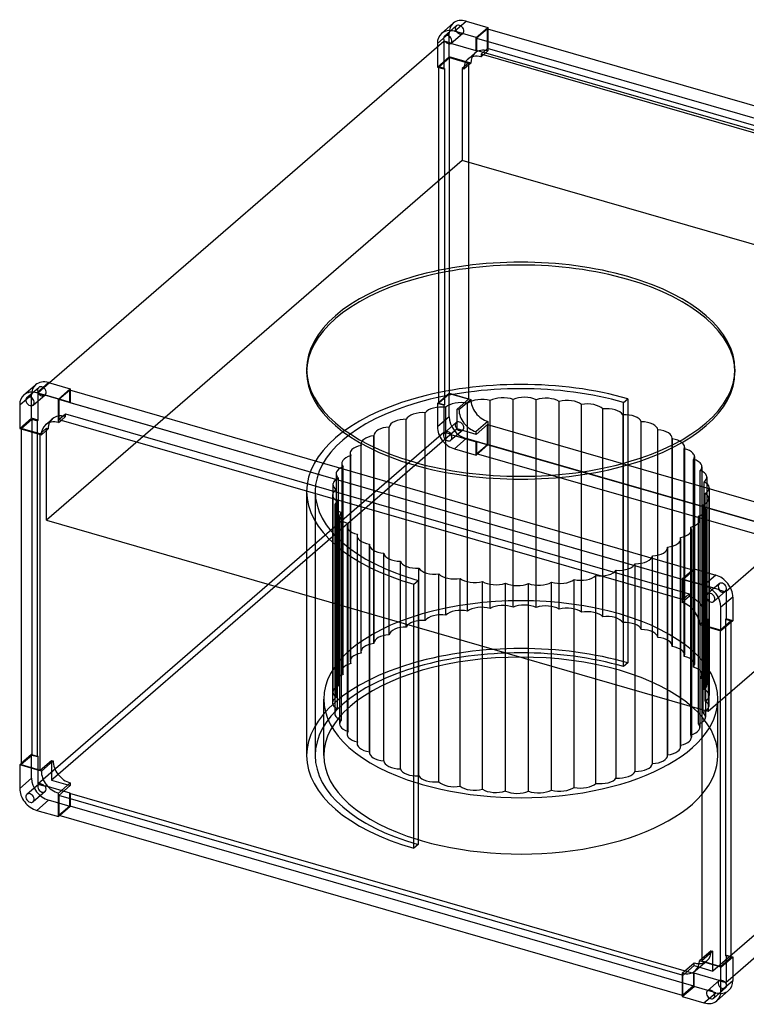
# Model space of a CAD drawing. Header units: millimetres. Extents: x -322 to 714, y -281 to 621.
# Tile 1 of 2: x -322 to 344, y -281 to 621. Entities that reach past the tile are written whole.
import ezdxf

# ---------------------------------------------------------------- set-up
doc = ezdxf.new("R2010")
doc.units = ezdxf.units.MM
doc.layers.add('HIDDEN', color=7, linetype='Continuous')
doc.layers.add('THICK', color=7, linetype='Continuous')

msp = doc.modelspace()

# ---------------------------------------------------------------- linework, layer by layer
at = {"layer": 'HIDDEN'}
for p, q in [((67.47, 606.25), (78.28, 615.61)), ((60.89, 599.54), (71.7, 608.9)), ((71.7, 587.25), (71.7, 608.9)), ((73.36, 599.45), (84.18, 608.81)), ((106.71, 594.75), (106.71, 612.94)), ((107.21, 612.8), (107.21, 592.68)), ((60.89, 595.97), (60.89, 577.89)), ((66.95, 601.22), (66.95, 576.14)), ((73.43, 599.51), (73.74, 599.78)), ((73.74, 599.78), (73.69, 599.79)), ((60.89, 577.89), (71.7, 587.25)), ((91.54, 581.53), (71.7, 587.25)), ((89.03, 585.25), (95.34, 590.72)), ((100.9, 589.72), (106.71, 594.75)), ((100.9, 587.21), (107.21, 592.68)), ((100.9, 589.72), (100.9, 587.21)), ((672.48, 424.72), (100.9, 589.72)), ((678.29, 429.75), (106.71, 594.75)), ((60.89, 577.89), (66.95, 576.14)), ((62.26, 578.07), (72.07, 586.57)), ((67.45, 576.57), (62.26, 578.07)), ((62.26, 269.76), (62.26, 578.07)), ((72.07, 586.57), (89.39, 581.57)), ((72.07, 278.26), (72.07, 586.57)), ((89.39, 581.57), (83.58, 576.53)), ((91.54, 581.53), (85.22, 576.06)), ((89.39, 581.57), (89.39, 273.26)), ((66.95, 576.14), (67.45, 576.57)), ((67.45, 576.57), (67.45, 268.26)), ((83.58, 576.53), (83.58, 492.18)), ((85.22, 576.06), (83.58, 576.53)), ((83.58, 492.18), (-297.3, 162.34)), ((689.8, 317.18), (83.58, 492.18)), ((308.92, -12.66), (689.8, 317.18)), ((-315.22, 274.83), (-304.4, 284.2)), ((-294.39, 288.28), (-304.92, 279.16)), ((-275.98, 270.23), (-275.98, 281.52)), ((-275.48, 281.38), (-275.48, 270.66)), ((-321.8, 268.12), (-310.98, 277.48)), ((-310.98, 255.83), (-310.98, 277.48)), ((-309.32, 268.03), (-298.51, 277.39)), ((-304.92, 254.08), (-304.92, 279.16)), ((-304.92, 279.16), (-304.33, 278.99)), ((-304.33, 278.99), (-304.78, 278.6)), ((-304.78, 278.6), (-299.03, 276.94)), ((-299.03, 276.94), (-298.58, 277.33)), ((-298.58, 277.33), (-275.48, 270.66)), ((71.7, 278.95), (60.89, 269.58)), ((72.07, 278.26), (62.26, 269.76)), ((71.7, 257.29), (71.7, 278.95)), ((71.7, 278.95), (91.54, 273.22)), ((89.39, 273.26), (72.07, 278.26)), ((79.08, 264.33), (89.39, 273.26)), ((80.72, 263.86), (91.54, 273.22)), ((109.21, 81.6), (109.21, 272.04)), ((130.3, 82.71), (130.3, 273.15)), ((151.51, 82.49), (151.51, 272.93)), ((172.49, 80.94), (172.49, 271.38)), ((231.57, 270.35), (235.5, 273.75)), ((235.5, 273.75), (235.5, 31.61)), ((-275.48, 270.66), (-275.98, 270.23)), ((-275.98, 270.23), (295.6, 105.23)), ((66.95, 267.83), (60.89, 269.58)), ((60.89, 269.58), (60.89, 247.93)), ((62.26, 269.76), (67.45, 268.26)), ((67.45, 268.26), (66.95, 267.83)), ((66.95, 267.83), (66.95, 242.75)), ((68.67, 75.49), (68.67, 265.93)), ((79.08, 246.15), (79.08, 264.33)), ((80.72, 263.86), (79.08, 264.33)), ((88.55, 79.18), (88.55, 269.62)), ((192.92, 78.09), (192.92, 268.53)), ((212.48, 73.98), (212.48, 264.42)), ((231.57, 28.21), (231.57, 270.35)), ((-321.8, 246.47), (-310.98, 255.83)), ((-320.43, 246.65), (-310.62, 255.15)), ((-304.92, 254.08), (-310.98, 255.83)), ((-310.62, 255.15), (-305.42, 253.65)), ((-310.62, 255.15), (-310.62, -53.15)), ((-305.42, 253.65), (-304.92, 254.08)), ((-305.42, -54.65), (-305.42, 253.65)), ((-298.16, 249.94), (-291.85, 255.4)), ((-285.79, 254.84), (-279.98, 259.87)), ((-283.61, 254.21), (-279.98, 257.36)), ((-279.98, 259.87), (291.6, 94.87)), ((-279.98, 257.36), (-279.98, 259.87)), ((32.46, 64.52), (32.46, 254.96)), ((49.88, 70.57), (49.88, 261.01)), ((71.7, 257.29), (60.89, 247.93)), ((107.21, 253.02), (96.4, 243.66)), ((107.21, 253.02), (107.21, 231.46)), ((230.85, 259.12), (230.85, 68.68)), ((-303.11, 241.65), (-320.43, 246.65)), ((-320.43, 246.65), (-320.43, 246.08)), ((-297.3, 246.69), (-303.11, 241.65)), ((-297.3, 246.69), (-295.65, 246.21)), ((-297.3, 244.79), (-297.3, 246.69)), ((79.08, 246.15), (-87.6, 101.8)), ((16.69, 57.42), (16.69, 247.86)), ((78.28, 251.88), (67.47, 242.52)), ((84.18, 245.08), (73.36, 235.72)), ((96.4, 241.15), (79.08, 246.15)), ((106.71, 250.08), (96.4, 241.15)), ((106.71, 250.08), (678.29, 85.08)), ((106.71, 231.89), (106.71, 250.08)), ((247.74, 62.26), (247.74, 252.7)), ((262.9, 54.84), (262.9, 245.28)), ((66.95, 242.75), (-304.92, -79.3)), ((-303.11, 241.08), (-303.11, 241.65)), ((2.83, 240.07), (2.83, 49.63)), ((2.83, 49.39), (2.83, 239.83)), ((66.95, 242.75), (67.54, 242.58)), ((67.54, 242.58), (67.99, 242.97)), ((67.99, 242.97), (73.74, 241.31)), ((73.74, 241.31), (73.29, 240.92)), ((73.29, 240.92), (96.4, 234.25)), ((87.29, 237.21), (76.48, 227.84)), ((107.21, 231.46), (87.29, 237.21)), ((96.4, 241.15), (96.4, 243.66)), ((276.07, 46.53), (276.07, 236.97)), ((276.11, 237.53), (276.11, 47.09)), ((-9.09, 232.21), (-9.09, 41.77)), ((-8.9, 40.56), (-8.9, 231)), ((76.48, 227.84), (96.4, 222.09)), ((96.4, 234.25), (96.9, 234.68)), ((96.4, 222.09), (96.4, 234.25)), ((107.21, 231.46), (96.4, 222.09)), ((96.9, 234.68), (96.9, 223.39)), ((96.9, 234.68), (668.48, 69.68)), ((96.9, 223.39), (106.71, 231.89)), ((678.29, 66.89), (106.71, 231.89)), ((287.06, 37.46), (287.06, 227.9)), ((287.37, 229.44), (287.37, 39)), ((-18.95, 223.68), (-18.95, 33.24)), ((-18.34, 31.06), (-18.34, 221.5)), ((668.48, 58.39), (96.9, 223.39)), ((295.69, 27.77), (295.69, 218.21)), ((296.5, 220.7), (296.5, 30.26)), ((-26.59, 214.59), (-26.59, 24.15)), ((-25.31, 21.04), (-25.31, 211.48)), ((301.82, 17.62), (301.82, 208.06)), ((303.37, 211.46), (303.37, 21.02)), ((-31.89, 205.09), (-31.89, 14.65)), ((-29.72, 10.67), (-29.72, 201.11)), ((307.88, 201.86), (307.88, 11.42)), ((-34.77, 195.34), (-34.77, 4.9)), ((-31.5, 0.1), (-31.5, 190.54)), ((305.36, 7.16), (305.36, 197.6)), ((309.94, 192.06), (309.94, 1.62)), ((-58.87, 188.77), (-58.87, 93.51)), ((-51.02, 188.77), (-51.02, -53.37)), ((-35.19, 185.48), (-35.19, -4.95)), ((306.25, -3.44), (306.25, 187)), ((309.52, 182.2), (309.52, -8.24)), ((-33.13, 175.68), (-33.13, -14.76)), ((-30.61, -10.5), (-30.61, 179.94)), ((304.47, -14), (304.47, 176.43)), ((306.64, 172.45), (306.64, -17.99)), ((-28.62, 166.08), (-28.62, -24.36)), ((-27.07, -20.95), (-27.07, 169.49)), ((300.06, -24.38), (300.06, 166.06)), ((301.34, 162.96), (301.34, -10.48)), ((-21.75, 156.84), (-21.75, -33.6)), ((-20.94, -31.11), (-20.94, 159.33)), ((293.09, -34.39), (293.09, 156.04)), ((293.7, 153.87), (293.7, -8.27)), ((-12.62, 148.11), (-12.62, -42.33)), ((-12.31, -40.79), (-12.31, 149.64)), ((283.65, -43.89), (283.65, 146.54)), ((283.84, 145.33), (283.84, -5.43)), ((-1.36, 140.01), (-1.36, -50.43)), ((-1.32, -49.87), (-1.32, 140.57)), ((271.92, -52.73), (271.92, 137.71)), ((271.92, 137.48), (271.92, -1.98)), ((11.85, -58.18), (11.85, 132.26)), ((258.06, 2.02), (258.06, 129.68)), ((27.01, -65.6), (27.01, 124.84)), ((43.9, 63.84), (43.9, 118.43)), ((242.29, 6.57), (242.29, 122.59)), ((296.1, 105.66), (296.1, 117.82)), ((62.27, 58.54), (62.27, 113.12)), ((81.83, 52.89), (81.83, 109.01)), ((206.08, 17.02), (206.08, 111.62)), ((224.87, 11.6), (224.87, 116.53)), ((285.79, 108.03), (295.6, 116.52)), ((295.6, 116.52), (294.85, 116.74)), ((295.6, 116.52), (295.6, 105.23)), ((39.25, 103.79), (43.17, 107.19)), ((39.25, 65.18), (39.25, 103.79)), ((43.17, 107.19), (43.17, 64.05)), ((102.26, 46.99), (102.26, 106.16)), ((123.24, 40.94), (123.24, 104.61)), ((144.45, 34.81), (144.45, 104.39)), ((165.54, 28.72), (165.54, 105.5)), ((186.2, 22.76), (186.2, 107.92)), ((285.79, 108.03), (285.29, 108.17)), ((285.79, 89.84), (285.79, 108.03)), ((295.6, 105.23), (296.1, 105.66)), ((296.1, 105.66), (319.21, 98.99)), ((319.14, 104.2), (308.32, 94.83)), ((329.44, 100.54), (325.55, 97.16)), ((291.6, 92.36), (285.29, 86.89)), ((291.6, 94.87), (285.79, 89.84)), ((291.6, 94.87), (291.6, 92.36)), ((325.03, 97.39), (314.22, 88.03)), ((319.21, 98.99), (318.76, 98.6)), ((318.76, 98.6), (324.51, 96.94)), ((324.51, 96.94), (324.96, 97.33)), ((324.96, 97.33), (325.55, 97.16)), ((325.55, 97.16), (325.55, 72.08)), ((285.29, 89.98), (285.79, 89.84)), ((300.96, 66.69), (307.28, 72.16)), ((303.11, 66.65), (308.92, 71.69)), ((303.11, 66.65), (303.11, 66.08)), ((320.43, 61.65), (303.11, 66.65)), ((307.28, 72.16), (308.92, 71.69)), ((308.92, 71.69), (308.92, -12.66)), ((685.3, 71.15), (313.42, -250.91)), ((330.24, 70.15), (320.43, 61.65)), ((325.55, 72.08), (325.05, 71.65)), ((325.05, 71.65), (325.05, -236.65)), ((325.05, 71.65), (330.24, 70.15)), ((331.61, 70.33), (325.55, 72.08)), ((330.24, 69.15), (330.24, 70.15)), ((320.43, 61.08), (320.43, 61.65)), ((235.5, 31.61), (231.57, 28.21)), ((-43.18, -53.37), (-43.18, -1.67)), ((317.93, -53.37), (317.93, -1.67)), ((303.11, -10.99), (308.92, -12.66)), ((-310.98, -52.47), (-320.43, -60.65)), ((-310.62, -53.15), (-320.43, -61.65)), ((-310.98, -52.47), (-304.92, -54.22)), ((-310.98, -74.12), (-310.98, -52.47)), ((-305.42, -54.65), (-310.62, -53.15)), ((-304.92, -54.22), (-305.42, -54.65)), ((-304.92, -79.3), (-304.92, -54.22)), ((-292.8, -57.72), (-292.8, -75.91)), ((-286.63, -70.57), (-292.8, -75.91)), ((-310.98, -74.12), (-321.8, -83.49)), ((-304.4, -79.53), (-315.22, -88.9)), ((-304.33, -79.47), (-304.92, -79.3)), ((-304.78, -79.86), (-304.33, -79.47)), ((-299.03, -81.52), (-304.78, -79.86)), ((-298.58, -81.13), (-299.03, -81.52)), ((-275.48, -87.8), (-298.58, -81.13)), ((-292.8, -75.91), (-275.48, -80.91)), ((-298.51, -86.34), (-309.32, -95.7)), ((-275.98, -88.23), (-275.48, -87.8)), ((295.6, -253.23), (-275.98, -88.23)), ((-275.98, -99.53), (-275.98, -88.23)), ((-275.48, -87.8), (-275.48, -99.96)), ((-295.39, -94.21), (-306.21, -103.57)), ((-275.48, -99.96), (-295.39, -94.21)), ((-285.79, -108.03), (-275.98, -99.53)), ((-275.48, -99.96), (-285.04, -108.24)), ((-275.98, -99.53), (295.6, -264.53)), ((311.78, -232.25), (303.11, -239.75)), ((313.42, -232.72), (303.11, -241.65)), ((311.78, -232.25), (313.42, -232.72)), ((313.42, -250.91), (313.42, -232.72)), ((296.1, -245.91), (296.1, -243.4)), ((297.16, -250.8), (307.97, -241.44)), ((325.05, -236.65), (325.55, -236.22)), ((330.24, -238.15), (325.05, -236.65)), ((325.55, -236.22), (325.55, -261.3)), ((325.55, -236.22), (330.24, -237.58)), ((285.79, -254.84), (296.1, -245.91)), ((296.1, -245.91), (313.42, -250.91)), ((285.79, -254.84), (285.29, -254.69)), ((285.79, -273.03), (285.79, -254.84)), ((296.1, -252.8), (295.6, -253.23)), ((295.6, -253.23), (295.6, -264.53)), ((296.1, -264.96), (296.1, -252.8)), ((319.21, -259.47), (296.1, -252.8)), ((308.32, -268.9), (319.14, -259.53)), ((318.76, -259.86), (319.21, -259.47)), ((324.51, -261.52), (318.76, -259.86)), ((324.96, -261.13), (324.51, -261.52)), ((325.55, -261.3), (324.96, -261.13)), ((331.61, -256.05), (325.55, -261.3)), ((285.29, -274.32), (296.1, -264.96)), ((295.6, -264.53), (285.79, -273.03)), ((316.02, -270.71), (296.1, -264.96)), ((305.21, -280.07), (316.02, -270.71)), ((314.22, -275.7), (325.03, -266.34)), ((285.29, -272.88), (285.79, -273.03))]:
    msp.add_line(p, q, dxfattribs=at)
for centre, major_axis, ratio, start_param, end_param in [((87.29, 604.4), (11.78, -13.61), 0.75, -3.141514, -2.427868), ((81.23, 612.21), (-2.95, 3.4), 0.75, 0.000079, 2.284521), ((81.23, 612.21), (-2.95, 3.4), 0.75, -0.857072, 0.000079), ((81.23, 612.21), (-2.95, 3.4), 0.75, -3.141514, -0.857072), ((81.23, 612.21), (-2.95, 3.4), 0.75, 2.284521, 3.141672), ((70.87, 603.24), (2.95, -3.4), 0.75, -1.68615, -0.857072), ((70.87, 603.24), (2.95, -3.4), 0.75, -0.857072, -0.027994), ((100.81, 571.65), (-11.78, 13.61), 0.75, -0.857072, 0.000087), ((107.13, 577.11), (-11.78, 13.61), 0.75, 0.000087, 0.71928), ((107.13, 577.11), (-11.78, 13.61), 0.75, -0.857072, 0.000087), ((100.81, 571.65), (-11.78, 13.61), 0.75, -0.862628, -0.857072), ((107.13, 577.11), (-11.78, 13.61), 0.75, -0.862628, -0.857072), ((100.81, 571.65), (-11.78, 13.61), 0.75, 0.000087, 0.71928), ((137.38, 298.2), (-196.25, 0), 0.5, -2.094395, -0.000001), ((137.38, 298.2), (-196.25, 0), 0.5, 3.141591, 4.18879), ((137.38, 188.77), (196.25, 0), 0.5, 1.047198, 3.141591), ((-295.39, 272.98), (11.78, -13.61), 0.75, -3.141514, -2.427868), ((-301.46, 280.8), (-2.95, 3.4), 0.75, 0.000038, 1.455442), ((-301.46, 280.8), (-2.95, 3.4), 0.75, -0.857072, 0.000038), ((-301.46, 280.8), (-2.95, 3.4), 0.75, 3.141593, 5.426113), ((137.38, 188.77), (-188.4, 0), 0.5, -2.094395, -0.000001), ((-301.91, 280.41), (-2.95, 3.4), 0.75, 1.455442, 2.284521), ((-301.91, 280.41), (-2.95, 3.4), 0.75, 2.284521, 3.113599), ((-301.46, 280.8), (-2.95, 3.4), 0.75, 3.113599, 3.141593), ((101.52, 265.2), (-15.7, 0), 0.5, -1.340413, -0.598722), ((107.13, 268.63), (-11.78, 13.61), 0.75, 0.708169, 2.284521), ((101.52, 265.2), (-15.7, 0), 0.5, -2.082103, -1.340413), ((120.96, 266.84), (-15.7, 0), 0.5, -1.466077, -0.724386), ((120.96, 266.84), (-15.7, 0), 0.5, -2.207767, -1.466077), ((140.66, 267.25), (-15.7, 0), 0.5, -1.59174, -0.85005), ((140.66, 267.25), (-15.7, 0), 0.5, -2.333431, -1.59174), ((160.31, 266.43), (-15.7, 0), 0.5, -1.717404, -0.975713), ((160.31, 266.43), (-15.7, 0), 0.5, -2.459095, -1.717404), ((179.6, 264.38), (-15.7, 0), 0.5, -1.843068, -1.101377), ((179.6, 264.38), (-15.7, 0), 0.5, -2.584758, -1.843068), ((64.64, 258.34), (-15.7, 0), 0.5, -1.089085, -0.347395), ((64.64, 258.34), (-15.7, 0), 0.5, -1.830776, -1.089085), ((82.65, 262.35), (-15.7, 0), 0.5, -1.214749, -0.473059), ((82.65, 262.35), (-15.7, 0), 0.5, -1.95644, -1.214749), ((96.31, 259.27), (11.78, -13.61), 0.75, -2.433424, -0.857072), ((198.21, 261.14), (-15.7, 0), 0.5, -1.968731, -1.227041), ((198.21, 261.14), (-15.7, 0), 0.5, -2.710422, -1.968731), ((215.88, 256.75), (-15.7, 0), 0.5, -2.094395, -1.352705), ((215.88, 256.75), (-15.7, 0), 0.5, -2.836086, -2.094395), ((-280.06, 241.8), (11.78, -13.61), 0.75, -3.141505, -2.827153), ((-280.06, 241.8), (11.78, -13.61), 0.75, 2.284521, 3.14168), ((-280.06, 241.8), (11.78, -13.61), 0.75, 2.278965, 2.284521), ((32.32, 247.11), (-15.7, 0), 0.5, -0.837758, -0.096067), ((32.32, 247.11), (-15.7, 0), 0.5, -1.579449, -0.837758), ((47.77, 253.23), (-15.7, 0), 0.5, -0.963422, -0.221731), ((47.77, 253.23), (-15.7, 0), 0.5, -1.705112, -0.963422), ((87.29, 252.79), (11.78, -13.61), 0.75, -2.427868, -0.857072), ((107.13, 268.63), (-11.78, 13.61), 0.75, 2.284521, 2.290076), ((232.3, 251.3), (-15.7, 0), 0.5, -2.220059, -1.478368), ((232.3, 251.3), (-15.7, 0), 0.5, -2.961749, -2.220059), ((18.53, 240.07), (-15.7, 0), 0.5, -0.712094, -0.000097), ((18.53, 240.07), (-15.7, 0), 0.5, -1.453785, -0.712094), ((76.48, 243.43), (-11.78, 13.61), 0.75, 0.713724, 2.284521), ((81.23, 248.48), (-2.95, 3.4), 0.75, 0.000079, 2.284521), ((81.23, 248.48), (-2.95, 3.4), 0.75, -0.857072, 0.000079), ((81.23, 248.48), (-2.95, 3.4), 0.75, -3.141514, -0.857072), ((81.23, 248.48), (-2.95, 3.4), 0.75, 2.284521, 3.141672), ((247.22, 244.86), (-15.7, 0), 0.5, -2.345723, -1.604032), ((247.22, 244.86), (-15.7, 0), 0.5, -3.087413, -2.345723), ((260.41, 237.53), (-15.7, 0), 0.5, -2.471386, -1.729696), ((6.61, 232.21), (-15.7, 0), 0.5, -0.586431, -0.000022), ((6.61, 232.21), (-15.7, 0), 0.5, -1.328121, -0.586431), ((18.53, 240.07), (-15.7, 0), 0.5, -0.000097, 0.029596), ((70.42, 239.12), (2.95, -3.4), 0.75, 3.141593, 5.426113), ((70.42, 239.12), (2.95, -3.4), 0.75, 3.113599, 3.141593), ((70.87, 239.51), (2.95, -3.4), 0.75, 2.284521, 3.113599), ((70.42, 239.12), (2.95, -3.4), 0.75, -0.857072, 0.000038), ((70.87, 239.51), (2.95, -3.4), 0.75, 1.455442, 2.284521), ((70.42, 239.12), (2.95, -3.4), 0.75, 0.000038, 1.455442), ((96.31, 259.27), (11.78, -13.61), 0.75, -0.857072, -0.851516), ((260.41, 237.53), (-15.7, 0), 0.5, -3.141535, -2.471386), ((260.41, 237.53), (-15.7, 0), 0.5, 3.070109, 3.14165), ((271.67, 229.44), (-15.7, 0), 0.5, -2.59705, -1.855359), ((-3.25, 223.68), (-15.7, 0), 0.5, -0.460767, 0.000008), ((-3.25, 223.68), (-15.7, 0), 0.5, -1.202458, -0.460767), ((6.61, 232.21), (-15.7, 0), 0.5, -0.000022, 0.15526), ((271.67, 229.44), (-15.7, 0), 0.5, -3.141537, -2.59705), ((271.67, 229.44), (-15.7, 0), 0.5, 2.944445, 3.141648), ((280.8, 220.7), (-15.7, 0), 0.5, -2.722714, -1.981023), ((-10.89, 214.59), (-15.7, 0), 0.5, -0.335103, 0.00005), ((-10.89, 214.59), (-15.7, 0), 0.5, -1.076794, -0.335103), ((-3.25, 223.68), (-15.7, 0), 0.5, 0.000008, 0.280924), ((280.8, 220.7), (-15.7, 0), 0.5, -3.141541, -2.722714), ((280.8, 220.7), (-15.7, 0), 0.5, 2.818781, 3.141644), ((287.67, 211.46), (-15.7, 0), 0.5, -2.848377, -2.106687), ((-16.19, 205.09), (-15.7, 0), 0.5, -0.95113, -0.20944), ((-10.89, 214.59), (-15.7, 0), 0.5, 0.00005, 0.406587), ((287.67, 211.46), (-15.7, 0), 0.5, 2.693117, 3.141635), ((292.18, 201.86), (-15.7, 0), 0.5, -2.974041, -2.23235), ((287.67, 211.46), (-15.7, 0), 0.5, -3.141551, -2.848377), ((-19.07, 195.34), (-15.7, 0), 0.5, -0.825466, -0.083776), ((-16.19, 205.09), (-15.7, 0), 0.5, -0.20944, 0.000089), ((-16.19, 205.09), (-15.7, 0), 0.5, 0.000089, 0.532251), ((292.18, 201.86), (-15.7, 0), 0.5, 2.567454, 3.141547), ((292.18, 201.86), (-15.7, 0), 0.5, 3.141547, 3.309144), ((-19.49, 185.48), (-15.7, 0), 0.5, -0.699803, -0.000102), ((-19.07, 195.34), (-15.7, 0), 0.5, -0.083776, 0.000025), ((-19.07, 195.34), (-15.7, 0), 0.5, 0.000025, 0.657915), ((294.24, 192.06), (-15.7, 0), 0.5, -3.099705, -2.358014), ((294.24, 192.06), (-15.7, 0), 0.5, 2.44179, 3.141491), ((294.24, 192.06), (-15.7, 0), 0.5, 3.141491, 3.183481), ((137.38, 188.77), (196.25, 0), 0.5, 3.141591, 4.18879), ((137.38, 188.77), (-188.4, 0), 0.5, -0.000001, 1.047198), ((-19.49, 185.48), (-15.7, 0), 0.5, -0.000102, 0.041888), ((-19.49, 185.48), (-15.7, 0), 0.5, 0.041888, 0.783578), ((293.82, 182.2), (-15.7, 0), 0.5, 2.316126, 3.057817), ((293.82, 182.2), (-15.7, 0), 0.5, -3.141567, -2.483678), ((293.82, 182.2), (-15.7, 0), 0.5, 3.057817, 3.141618), ((-17.43, 175.68), (-15.7, 0), 0.5, -0.574139, -0.000046), ((-17.43, 175.68), (-15.7, 0), 0.5, -0.000046, 0.167552), ((-17.43, 175.68), (-15.7, 0), 0.5, 0.167552, 0.909242), ((290.94, 172.45), (-15.7, 0), 0.5, -3.141504, -2.609342), ((290.94, 172.45), (-15.7, 0), 0.5, 2.932153, 3.141682), ((-12.92, 166.08), (-15.7, 0), 0.5, -0.448475, 0.000042), ((-12.92, 166.08), (-15.7, 0), 0.5, 0.000042, 0.293215), ((-12.92, 166.08), (-15.7, 0), 0.5, 0.293215, 1.034906), ((290.94, 172.45), (-15.7, 0), 0.5, 2.190463, 2.932153), ((285.64, 162.96), (-15.7, 0), 0.5, -3.141542, -2.735005), ((285.64, 162.96), (-15.7, 0), 0.5, 2.806489, 3.141643), ((-6.05, 156.84), (-15.7, 0), 0.5, -0.322812, 0.000051), ((-6.05, 156.84), (-15.7, 0), 0.5, 0.000051, 0.418879), ((-6.05, 156.84), (-15.7, 0), 0.5, 0.418879, 1.16057), ((278, 153.87), (-15.7, 0), 0.5, 2.680826, 3.141601), ((285.64, 162.96), (-15.7, 0), 0.5, 2.064799, 2.806489), ((278, 153.87), (-15.7, 0), 0.5, -3.141585, -2.860669), ((3.08, 148.11), (-15.7, 0), 0.5, -0.197148, 0.000055), ((3.08, 148.11), (-15.7, 0), 0.5, 0.000055, 0.544543), ((268.14, 145.33), (-15.7, 0), 0.5, 2.555162, 3.141571), ((278, 153.87), (-15.7, 0), 0.5, 1.939135, 2.680826), ((268.14, 145.33), (-15.7, 0), 0.5, 3.141571, 3.296853), ((3.08, 148.11), (-15.7, 0), 0.5, 0.544543, 1.286233), ((14.34, 140.01), (-15.7, 0), 0.5, -0.071484, 0.000058), ((14.34, 140.01), (-15.7, 0), 0.5, 0.000058, 0.670206), ((256.22, 137.48), (-15.7, 0), 0.5, 2.429498, 3.141495), ((268.14, 145.33), (-15.7, 0), 0.5, 1.813471, 2.555162), ((256.22, 137.48), (-15.7, 0), 0.5, 3.141495, 3.171189), ((14.34, 140.01), (-15.7, 0), 0.5, 0.670206, 1.411897), ((27.53, 132.69), (-15.7, 0), 0.5, 0.05418, 0.79587), ((27.53, 132.69), (-15.7, 0), 0.5, 0.79587, 1.537561), ((242.43, 130.44), (-15.7, 0), 0.5, 2.303835, 3.045525), ((256.22, 137.48), (-15.7, 0), 0.5, 1.687808, 2.429498), ((42.45, 126.24), (-15.7, 0), 0.5, 0.179843, 0.921534), ((42.45, 126.24), (-15.7, 0), 0.5, 0.921534, 1.663224), ((58.88, 120.79), (-15.7, 0), 0.5, 0.305507, 1.047198), ((226.98, 124.31), (-15.7, 0), 0.5, 1.43648, 2.178171), ((226.98, 124.31), (-15.7, 0), 0.5, 2.178171, 2.919861), ((242.43, 130.44), (-15.7, 0), 0.5, 1.562144, 2.303835), ((58.88, 120.79), (-15.7, 0), 0.5, 1.047198, 1.788888), ((76.54, 116.41), (-15.7, 0), 0.5, 0.431171, 1.172861), ((76.54, 116.41), (-15.7, 0), 0.5, 1.172861, 1.914552), ((95.15, 113.16), (-15.7, 0), 0.5, 0.556834, 1.298525), ((192.1, 115.2), (-15.7, 0), 0.5, 1.926843, 2.668534), ((210.11, 119.2), (-15.7, 0), 0.5, 1.310817, 2.052507), ((210.11, 119.2), (-15.7, 0), 0.5, 2.052507, 2.794198), ((95.15, 113.16), (-15.7, 0), 0.5, 1.298525, 2.040216), ((114.44, 111.11), (-15.7, 0), 0.5, 0.682498, 1.424189), ((114.44, 111.11), (-15.7, 0), 0.5, 1.424189, 2.165879), ((134.09, 110.29), (-15.7, 0), 0.5, 0.808162, 1.549852), ((134.09, 110.29), (-15.7, 0), 0.5, 1.549852, 2.291543), ((153.79, 110.7), (-15.7, 0), 0.5, 0.933825, 1.675516), ((153.79, 110.7), (-15.7, 0), 0.5, 1.675516, 2.417207), ((173.23, 112.35), (-15.7, 0), 0.5, 1.059489, 1.80118), ((173.23, 112.35), (-15.7, 0), 0.5, 1.80118, 2.54287), ((192.1, 115.2), (-15.7, 0), 0.5, 1.185153, 1.926843), ((322.08, 100.8), (-2.95, 3.4), 0.75, 0.000038, 1.455442), ((322.08, 100.8), (-2.95, 3.4), 0.75, -0.857072, 0.000038), ((322.08, 100.8), (-2.95, 3.4), 0.75, 3.141593, 5.426113), ((137.38, -1.67), (180.55, 0), 0.5, 1.047198, 3.141591), ((291.69, 76.75), (11.78, -13.61), 0.75, 2.284521, 2.290076), ((291.69, 76.75), (11.78, -13.61), 0.75, 0.708169, 2.284521), ((321.63, 100.41), (-2.95, 3.4), 0.75, 1.455442, 2.284521), ((321.63, 100.41), (-2.95, 3.4), 0.75, 2.284521, 3.113599), ((322.08, 100.8), (-2.95, 3.4), 0.75, 3.113599, 3.141593), ((101.52, 74.76), (15.7, 0), 0.5, 1.80118, 2.54287), ((101.52, 74.76), (15.7, 0), 0.5, 1.059489, 1.80118), ((120.96, 76.4), (15.7, 0), 0.5, 1.675516, 2.417207), ((120.96, 76.4), (15.7, 0), 0.5, 0.933825, 1.675516), ((140.66, 76.82), (15.7, 0), 0.5, 1.549852, 2.291543), ((140.66, 76.82), (15.7, 0), 0.5, 0.808162, 1.549852), ((160.31, 75.99), (15.7, 0), 0.5, 1.424189, 2.165879), ((160.31, 75.99), (15.7, 0), 0.5, 0.682498, 1.424189), ((179.6, 73.94), (15.7, 0), 0.5, 1.298525, 2.040216), ((179.6, 73.94), (15.7, 0), 0.5, 0.556834, 1.298525), ((64.64, 67.9), (15.7, 0), 0.5, 2.052507, 2.794198), ((64.64, 67.9), (15.7, 0), 0.5, 1.310817, 2.052507), ((82.65, 71.91), (15.7, 0), 0.5, 1.926843, 2.668534), ((82.65, 71.91), (15.7, 0), 0.5, 1.185153, 1.926843), ((198.21, 70.7), (15.7, 0), 0.5, 1.172861, 1.914552), ((198.21, 70.7), (15.7, 0), 0.5, 0.431171, 1.172861), ((215.88, 66.32), (15.7, 0), 0.5, 1.047198, 1.788888), ((215.88, 66.32), (15.7, 0), 0.5, 0.305507, 1.047198), ((137.38, -1.67), (180.55, 0), 0.5, -0.000001, 1.047198), ((32.32, 56.67), (15.7, 0), 0.5, 1.562144, 2.303835), ((47.77, 62.79), (15.7, 0), 0.5, 2.178171, 2.919861), ((47.77, 62.79), (15.7, 0), 0.5, 1.43648, 2.178171), ((232.3, 60.86), (15.7, 0), 0.5, 0.921534, 1.663224), ((232.3, 60.86), (15.7, 0), 0.5, 0.179843, 0.921534), ((18.53, 49.63), (15.7, 0), 0.5, 2.429498, 3.141495), ((18.53, 49.63), (15.7, 0), 0.5, 1.687808, 2.429498), ((32.32, 56.67), (15.7, 0), 0.5, 2.303835, 3.045525), ((247.22, 54.42), (15.7, 0), 0.5, 0.79587, 1.537561), ((247.22, 54.42), (15.7, 0), 0.5, 0.05418, 0.79587), ((260.41, 47.09), (15.7, 0), 0.5, 0.670206, 1.411897), ((137.38, -53.37), (-196.25, 0), 0.5, -2.094395, -0.000001), ((6.61, 41.77), (15.7, 0), 0.5, 2.555162, 3.141571), ((6.61, 41.77), (15.7, 0), 0.5, 1.813471, 2.555162), ((18.53, 49.63), (15.7, 0), 0.5, 3.141495, 3.171189), ((260.41, 47.09), (15.7, 0), 0.5, 0.000058, 0.670206), ((260.41, 47.09), (15.7, 0), 0.5, -0.071484, 0.000058), ((271.67, 39), (15.7, 0), 0.5, 0.544543, 1.286233), ((137.38, -53.37), (188.4, 0), 0.5, 1.047198, 3.141591), ((137.38, -53.37), (-180.55, 0), 0.5, -2.094395, -0.000001), ((-3.25, 33.24), (15.7, 0), 0.5, 2.680826, 3.141601), ((-3.25, 33.24), (15.7, 0), 0.5, 1.939135, 2.680826), ((6.61, 41.77), (15.7, 0), 0.5, 3.141571, 3.296853), ((271.67, 39), (15.7, 0), 0.5, 0.000055, 0.544543), ((271.67, 39), (15.7, 0), 0.5, -0.197148, 0.000055), ((280.8, 30.26), (15.7, 0), 0.5, 0.418879, 1.16057), ((-10.89, 24.15), (15.7, 0), 0.5, 2.064799, 2.806489), ((-3.25, 33.24), (15.7, 0), 0.5, -3.141585, -2.860669), ((280.8, 30.26), (15.7, 0), 0.5, 0.000051, 0.418879), ((280.8, 30.26), (15.7, 0), 0.5, -0.322812, 0.000051), ((287.67, 21.02), (15.7, 0), 0.5, 0.293215, 1.034906), ((-16.19, 14.65), (15.7, 0), 0.5, 2.190463, 2.932153), ((-10.89, 24.15), (15.7, 0), 0.5, 2.806489, 3.141643), ((-10.89, 24.15), (15.7, 0), 0.5, -3.141542, -2.735005), ((137.38, -53.37), (-180.55, 0), 0.5, 3.141591, 4.18879), ((287.67, 21.02), (15.7, 0), 0.5, -0.448475, 0.000042), ((287.67, 21.02), (15.7, 0), 0.5, 0.000042, 0.293215), ((-19.07, 4.9), (15.7, 0), 0.5, 2.316126, 3.057817), ((-16.19, 14.65), (15.7, 0), 0.5, 2.932153, 3.141682), ((-16.19, 14.65), (15.7, 0), 0.5, -3.141504, -2.609342), ((292.18, 11.42), (15.7, 0), 0.5, 0.167552, 0.909242), ((292.18, 11.42), (15.7, 0), 0.5, -0.574139, -0.000046), ((292.18, 11.42), (15.7, 0), 0.5, -0.000046, 0.167552), ((-19.49, -4.95), (15.7, 0), 0.5, 2.44179, 3.141491), ((-19.07, 4.9), (15.7, 0), 0.5, 3.057817, 3.141618), ((-19.07, 4.9), (15.7, 0), 0.5, -3.141567, -2.483678), ((294.24, 1.62), (15.7, 0), 0.5, 0.041888, 0.783578), ((294.24, 1.62), (15.7, 0), 0.5, -0.699803, -0.000102), ((294.24, 1.62), (15.7, 0), 0.5, -0.000102, 0.041888), ((137.38, -1.67), (180.55, 0), 0.5, 3.141591, 4.163501), ((-19.49, -4.95), (15.7, 0), 0.5, 3.141491, 3.183481), ((-19.49, -4.95), (15.7, 0), 0.5, -3.099705, -2.358014), ((137.38, -1.67), (180.55, 0), 0.5, -0.407942, -0.000001), ((293.82, -8.24), (15.7, 0), 0.5, -0.825466, -0.083776), ((293.82, -8.24), (15.7, 0), 0.5, 0.000025, 0.657915), ((293.82, -8.24), (15.7, 0), 0.5, -0.083776, 0.000025), ((-17.43, -14.76), (15.7, 0), 0.5, 2.567454, 3.141547), ((-17.43, -14.76), (15.7, 0), 0.5, 3.141547, 3.309144), ((-17.43, -14.76), (15.7, 0), 0.5, -2.974041, -2.23235), ((290.94, -17.99), (15.7, 0), 0.5, 0.000089, 0.532251), ((290.94, -17.99), (15.7, 0), 0.5, -0.20944, 0.000089), ((-12.92, -24.36), (15.7, 0), 0.5, 2.693117, 3.141635), ((-12.92, -24.36), (15.7, 0), 0.5, -3.141551, -2.848377), ((-12.92, -24.36), (15.7, 0), 0.5, -2.848377, -2.106687), ((290.94, -17.99), (15.7, 0), 0.5, -0.95113, -0.846929), ((285.64, -27.48), (15.7, 0), 0.5, 0.00005, 0.406587), ((290.94, -17.99), (15.7, 0), 0.5, -0.684363, -0.20944), ((-6.05, -33.6), (15.7, 0), 0.5, 2.818781, 3.141644), ((-6.05, -33.6), (15.7, 0), 0.5, -3.141541, -2.722714), ((285.64, -27.48), (15.7, 0), 0.5, -1.076794, -1.031708), ((278, -36.57), (15.7, 0), 0.5, 0.000008, 0.280924), ((-6.05, -33.6), (15.7, 0), 0.5, -2.722714, -1.981023), ((3.08, -42.33), (15.7, 0), 0.5, 2.944445, 3.141648), ((3.08, -42.33), (15.7, 0), 0.5, -3.141537, -2.59705), ((278, -36.57), (15.7, 0), 0.5, -1.202458, -1.189531), ((268.14, -45.11), (15.7, 0), 0.5, -0.000022, 0.15526), ((137.38, -53.37), (188.4, 0), 0.5, 3.141591, 4.18879), ((137.38, -53.37), (-180.55, 0), 0.5, -0.000001, 1.021908), ((3.08, -42.33), (15.7, 0), 0.5, -2.59705, -1.855359), ((14.34, -50.43), (15.7, 0), 0.5, 3.070109, 3.14165), ((14.34, -50.43), (15.7, 0), 0.5, -3.141535, -2.471386), ((256.22, -52.96), (15.7, 0), 0.5, -0.000097, 0.029596), ((268.14, -45.11), (15.7, 0), 0.5, -1.328121, -1.32767), ((137.38, -53.37), (-180.55, 0), 0.5, 2.73365, 3.141591), ((14.34, -50.43), (15.7, 0), 0.5, -2.471386, -1.729696), ((27.53, -57.75), (15.7, 0), 0.5, -3.087413, -2.345723), ((27.53, -57.75), (15.7, 0), 0.5, -2.345723, -1.604032), ((42.45, -64.19), (15.7, 0), 0.5, -2.961749, -2.220059), ((42.45, -64.19), (15.7, 0), 0.5, -2.220059, -1.524789), ((-295.39, -78.62), (11.78, -13.61), 0.75, -2.427868, -0.857072), ((-301.46, -82.93), (-2.95, 3.4), 0.75, 0, 2.284521), ((-301.91, -83.32), (-2.95, 3.4), 0.75, -0.857072, -0.027994), ((-301.46, -82.93), (-2.95, 3.4), 0.75, -0.027994, 0), ((-301.91, -83.32), (-2.95, 3.4), 0.75, -1.68615, -0.857072), ((-301.46, -82.93), (-2.95, 3.4), 0.75, -3.141554, -1.68615), ((-301.46, -82.93), (-2.95, 3.4), 0.75, 2.284521, 3.141631), ((296.19, -227.83), (-11.78, 13.61), 0.75, -3.141505, -2.422313), ((296.19, -227.83), (-11.78, 13.61), 0.75, 2.583272, 3.14168), ((322.08, -262.93), (-2.95, 3.4), 0.75, 0, 2.284521), ((321.63, -263.32), (-2.95, 3.4), 0.75, -0.857072, -0.027994), ((322.08, -262.93), (-2.95, 3.4), 0.75, -0.027994, 0), ((321.63, -263.32), (-2.95, 3.4), 0.75, -1.68615, -0.857072), ((322.08, -262.93), (-2.95, 3.4), 0.75, -3.141554, -1.68615), ((316.02, -255.12), (11.78, -13.61), 0.75, -0.857072, 0.000079), ((322.08, -262.93), (-2.95, 3.4), 0.75, 2.284521, 3.141631)]:
    msp.add_ellipse(centre, major_axis=major_axis, ratio=ratio, start_param=start_param, end_param=end_param, dxfattribs=at)
at = {"layer": 'THICK'}
for p, q in [((64.7, 608.64), (75.51, 618.01)), ((76.48, 610.63), (87.29, 619.99)), ((87.29, 619.99), (107.21, 614.24)), ((96.4, 604.88), (107.21, 614.24)), ((107.21, 614.24), (107.21, 612.8)), ((96.4, 604.88), (76.48, 610.63)), ((96.4, 592.72), (96.4, 604.88)), ((106.71, 612.94), (96.9, 604.44)), ((106.71, 612.94), (495.17, 500.8)), ((66.95, 601.22), (-294.39, 288.28)), ((60.89, 599.54), (60.89, 595.97)), ((67.54, 601.05), (66.95, 601.22)), ((67.99, 601.44), (67.54, 601.05)), ((73.69, 599.79), (67.99, 601.44)), ((73.29, 599.39), (73.43, 599.51)), ((96.4, 592.72), (73.29, 599.39)), ((96.9, 604.44), (96.9, 593.15)), ((96.9, 604.44), (485.35, 492.31)), ((96.9, 593.15), (96.4, 592.72)), ((475.57, 483.84), (96.9, 593.15)), ((697.42, 419.22), (329.44, 100.54)), ((-58.87, 300.8), (-58.87, 298.2)), ((333.62, 300.8), (333.62, 298.2)), ((-317.99, 277.23), (-307.18, 286.59)), ((-306.21, 279.21), (-295.39, 288.57)), ((-295.39, 288.57), (-275.48, 282.82)), ((-286.29, 273.46), (-275.48, 282.82)), ((-275.98, 281.52), (-285.79, 273.03)), ((294.85, 116.74), (-275.98, 281.52)), ((-275.48, 282.82), (-275.48, 281.38)), ((-286.29, 273.46), (-306.21, 279.21)), ((-286.29, 251.89), (-286.29, 273.46)), ((-285.79, 273.03), (-285.79, 254.84)), ((285.29, 108.17), (-285.79, 273.03)), ((-321.8, 268.12), (-321.8, 246.47)), ((-286.29, 251.89), (-283.61, 254.21)), ((-285.79, 254.84), (285.29, 89.98)), ((-321.8, 246.47), (-301.96, 240.74)), ((-320.43, 246.08), (-320.43, -61.65)), ((-295.65, 246.21), (-301.96, 240.74)), ((-297.3, 162.34), (-297.3, 244.79)), ((-303.11, -66.65), (-303.11, 241.08)), ((-297.3, 162.34), (303.11, -10.99)), ((296.1, 117.82), (285.29, 108.46)), ((296.1, 117.82), (316.02, 112.07)), ((285.29, 108.46), (285.29, 86.89)), ((305.21, 102.71), (285.29, 108.46)), ((316.02, 112.07), (305.21, 102.71)), ((-87.6, 101.8), (-286.63, -70.57)), ((-58.87, 93.51), (-58.87, -53.37)), ((331.61, 91.98), (320.8, 82.62)), ((331.61, 91.98), (331.61, 70.33)), ((320.8, 60.97), (320.8, 82.62)), ((39.25, -138.35), (39.25, 65.18)), ((43.17, 64.05), (43.17, -134.95)), ((43.9, -72.01), (43.9, 63.84)), ((300.96, 66.69), (320.8, 60.97)), ((303.11, 66.08), (303.11, -241.65)), ((331.61, 70.33), (320.8, 60.97)), ((330.24, -238.15), (330.24, 69.15)), ((62.27, -77.31), (62.27, 58.54)), ((320.43, -246.65), (320.43, 61.08)), ((697.42, 60.75), (331.61, -256.05)), ((81.83, -81.42), (81.83, 52.89)), ((102.26, -84.28), (102.26, 46.99)), ((123.24, -85.83), (123.24, 40.94)), ((144.45, -86.05), (144.45, 34.81)), ((165.54, -84.94), (165.54, 28.72)), ((186.2, -82.52), (186.2, 22.76)), ((206.08, -78.82), (206.08, 17.02)), ((224.87, -73.91), (224.87, 11.6)), ((242.29, -67.85), (242.29, 6.57)), ((258.06, -60.76), (258.06, 2.02)), ((271.92, -1.98), (271.92, -52.96)), ((283.84, -5.43), (283.84, -45.11)), ((293.7, -8.27), (293.7, -36.57)), ((301.34, -10.48), (301.34, -27.48)), ((-320.43, -60.65), (-321.8, -61.84)), ((-301.96, -67.56), (-321.8, -61.84)), ((-321.8, -61.84), (-321.8, -83.49)), ((-320.43, -61.65), (-303.11, -66.65)), ((-303.11, -66.65), (-292.8, -57.72)), ((-301.96, -67.56), (-291.15, -58.2)), ((-292.8, -57.72), (-291.15, -58.2)), ((-275.48, -78.4), (-286.29, -87.76)), ((-275.48, -80.91), (-285.79, -89.84)), ((-275.48, -78.4), (-275.48, -80.91)), ((-286.29, -109.32), (-286.29, -87.76)), ((285.29, -254.69), (-285.79, -89.84)), ((-285.79, -89.84), (-285.79, -108.03)), ((-306.21, -103.57), (-286.29, -109.32)), ((-285.04, -108.24), (-286.29, -109.32)), ((-285.79, -108.03), (285.29, -272.88)), ((43.17, -134.95), (39.25, -138.35)), ((285.29, -252.76), (296.1, -243.4)), ((303.11, -239.75), (300.96, -241.61)), ((320.8, -247.34), (300.96, -241.61)), ((303.11, -241.65), (320.43, -246.65)), ((320.43, -246.65), (330.24, -238.15)), ((320.8, -247.34), (331.61, -237.97)), ((330.24, -237.58), (331.61, -237.97)), ((331.61, -237.97), (331.61, -259.62)), ((320.8, -268.99), (320.8, -247.34)), ((285.29, -252.76), (285.29, -274.32)), ((320.8, -268.99), (331.61, -259.62)), ((316.99, -278.09), (327.8, -268.73)), ((285.29, -274.32), (305.21, -280.07))]:
    msp.add_line(p, q, dxfattribs=at)
for centre, major_axis, ratio, start_param, end_param in [((87.29, 604.4), (11.78, -13.61), 0.75, 2.284521, 3.141672), ((76.48, 595.04), (-11.78, 13.61), 0.75, 0.000079, 0.713724), ((76.48, 595.04), (-11.78, 13.61), 0.75, -0.857072, 0.000079), ((70.42, 602.85), (2.95, -3.4), 0.75, -3.141554, -1.68615), ((70.42, 602.85), (2.95, -3.4), 0.75, 2.284521, 3.141631), ((70.42, 602.85), (2.95, -3.4), 0.75, 0, 2.284521), ((70.42, 602.85), (2.95, -3.4), 0.75, -0.027994, 0), ((137.38, 300.8), (196.25, 0), 0.5, 1.047198, 3.141591), ((137.38, 300.8), (196.25, 0), 0.5, -0.000001, 1.047198), ((137.38, 300.8), (196.25, 0), 0.5, 3.141591, 4.18879), ((137.38, 298.2), (-196.25, 0), 0.5, -0.000001, 1.047198), ((137.38, 300.8), (196.25, 0), 0.5, -2.094395, -0.000001), ((137.38, 298.2), (-196.25, 0), 0.5, 1.047198, 3.141591), ((-295.39, 272.98), (11.78, -13.61), 0.75, 2.284521, 3.141672), ((-306.21, 263.62), (-11.78, 13.61), 0.75, -0.857072, 0.000079), ((-306.21, 263.62), (-11.78, 13.61), 0.75, 0.000079, 0.713724), ((-312.27, 271.43), (2.95, -3.4), 0.75, -3.141514, -0.857072), ((-312.27, 271.43), (2.95, -3.4), 0.75, 2.284521, 3.141672), ((-312.27, 271.43), (2.95, -3.4), 0.75, 0.000079, 2.284521), ((-312.27, 271.43), (2.95, -3.4), 0.75, -0.857072, 0.000079), ((-286.37, 236.33), (11.78, -13.61), 0.75, 2.284521, 3.14168), ((-286.37, 236.33), (11.78, -13.61), 0.75, -3.141505, -2.422313), ((-280.06, 241.8), (11.78, -13.61), 0.75, -2.827153, -2.422313), ((-286.37, 236.33), (11.78, -13.61), 0.75, 2.278965, 2.284521), ((316.02, 96.48), (11.78, -13.61), 0.75, 0.713724, 2.284521), ((305.21, 87.12), (-11.78, 13.61), 0.75, -2.427868, -0.857072), ((311.27, 91.43), (2.95, -3.4), 0.75, -3.141514, -0.857072), ((311.27, 91.43), (2.95, -3.4), 0.75, 2.284521, 3.141672), ((311.27, 91.43), (2.95, -3.4), 0.75, 0.000079, 2.284521), ((285.37, 71.28), (11.78, -13.61), 0.75, 2.284521, 2.290076), ((285.37, 71.28), (11.78, -13.61), 0.75, 0.708169, 2.284521), ((311.27, 91.43), (2.95, -3.4), 0.75, -0.857072, 0.000079), ((290.94, -17.99), (15.7, 0), 0.5, -0.846929, -0.684363), ((285.64, -27.48), (15.7, 0), 0.5, -1.031708, -0.335103), ((285.64, -27.48), (15.7, 0), 0.5, -0.335103, 0.00005), ((137.38, -1.67), (180.55, 0), 0.5, -2.094395, -0.407942), ((268.14, -45.11), (15.7, 0), 0.5, -0.586431, -0.000022), ((278, -36.57), (15.7, 0), 0.5, -1.189531, -0.460767), ((278, -36.57), (15.7, 0), 0.5, -0.460767, 0.000008), ((137.38, -53.37), (-196.25, 0), 0.5, -0.000001, 1.047198), ((256.22, -52.96), (15.7, 0), 0.5, -0.712094, -0.000097), ((268.14, -45.11), (15.7, 0), 0.5, -1.32767, -0.586431), ((-275.56, -62.78), (-11.78, 13.61), 0.75, 0.708169, 2.284521), ((242.43, -60), (15.7, 0), 0.5, -0.837758, -0.096067), ((256.22, -52.96), (15.7, 0), 0.5, -1.453785, -0.712094), ((-286.37, -72.15), (11.78, -13.61), 0.75, -2.433424, -0.857072), ((42.45, -64.19), (15.7, 0), 0.5, -1.524789, -1.478368), ((58.88, -69.65), (15.7, 0), 0.5, -2.836086, -2.094395), ((226.98, -66.13), (15.7, 0), 0.5, -0.963422, -0.221731), ((242.43, -60), (15.7, 0), 0.5, -1.579449, -0.837758), ((-275.56, -62.78), (-11.78, 13.61), 0.75, 2.284521, 2.290076), ((137.38, -1.67), (180.55, 0), 0.5, -2.119685, -2.094395), ((58.88, -69.65), (15.7, 0), 0.5, -2.094395, -1.352705), ((76.54, -74.03), (15.7, 0), 0.5, -2.710422, -1.968731), ((192.1, -75.24), (15.7, 0), 0.5, -1.214749, -0.473059), ((210.11, -71.23), (15.7, 0), 0.5, -1.830776, -1.089085), ((210.11, -71.23), (15.7, 0), 0.5, -1.089085, -0.347395), ((226.98, -66.13), (15.7, 0), 0.5, -1.705112, -0.963422), ((-306.21, -87.99), (-11.78, 13.61), 0.75, 0.713724, 2.284521), ((-312.27, -92.3), (2.95, -3.4), 0.75, -3.141514, -0.857072), ((-312.27, -92.3), (2.95, -3.4), 0.75, 2.284521, 3.141672), ((-312.27, -92.3), (2.95, -3.4), 0.75, 0.000079, 2.284521), ((-286.37, -72.15), (11.78, -13.61), 0.75, -0.857072, -0.851516), ((137.38, -53.37), (-180.55, 0), 0.5, 1.047198, 2.73365), ((76.54, -74.03), (15.7, 0), 0.5, -1.968731, -1.227041), ((95.15, -77.28), (15.7, 0), 0.5, -2.584758, -1.843068), ((95.15, -77.28), (15.7, 0), 0.5, -1.843068, -1.101377), ((114.44, -79.32), (15.7, 0), 0.5, -2.459095, -1.717404), ((114.44, -79.32), (15.7, 0), 0.5, -1.717404, -0.975713), ((134.09, -80.15), (15.7, 0), 0.5, -2.333431, -1.59174), ((134.09, -80.15), (15.7, 0), 0.5, -1.59174, -0.85005), ((153.79, -79.74), (15.7, 0), 0.5, -2.207767, -1.466077), ((153.79, -79.74), (15.7, 0), 0.5, -1.466077, -0.724386), ((173.23, -78.09), (15.7, 0), 0.5, -2.082103, -1.340413), ((173.23, -78.09), (15.7, 0), 0.5, -1.340413, -0.598722), ((192.1, -75.24), (15.7, 0), 0.5, -1.95644, -1.214749), ((-312.27, -92.3), (2.95, -3.4), 0.75, -0.857072, 0.000079), ((137.38, -53.37), (-180.55, 0), 0.5, 1.021908, 1.047198), ((296.19, -227.83), (-11.78, 13.61), 0.75, 2.278965, 2.284521), ((296.19, -227.83), (-11.78, 13.61), 0.75, 2.284521, 2.583272), ((285.37, -237.2), (11.78, -13.61), 0.75, 0.000087, 0.71928), ((285.37, -237.2), (11.78, -13.61), 0.75, -0.857072, 0.000087), ((285.37, -237.2), (11.78, -13.61), 0.75, -0.862628, -0.857072), ((316.02, -255.12), (11.78, -13.61), 0.75, 0.000079, 0.713724), ((311.27, -272.3), (2.95, -3.4), 0.75, -3.141514, -0.857072), ((311.27, -272.3), (2.95, -3.4), 0.75, 2.284521, 3.141672), ((311.27, -272.3), (2.95, -3.4), 0.75, 0.000079, 2.284521), ((305.21, -264.49), (-11.78, 13.61), 0.75, -3.141514, -2.427868), ((305.21, -264.49), (-11.78, 13.61), 0.75, 2.284521, 3.141672), ((311.27, -272.3), (2.95, -3.4), 0.75, -0.857072, 0.000079)]:
    msp.add_ellipse(centre, major_axis=major_axis, ratio=ratio, start_param=start_param, end_param=end_param, dxfattribs=at)

doc.saveas('drawing.dxf')
